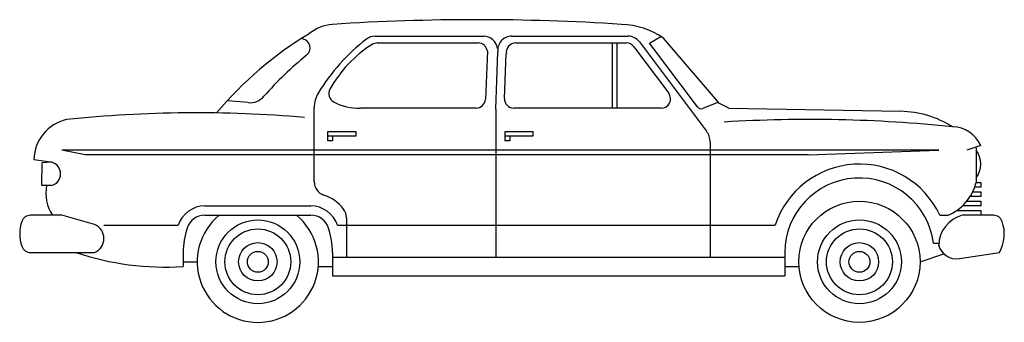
# Model space of a CAD drawing. Extents: x 67 to 278, y 118 to 183.
import ezdxf

# ---------------------------------------------------------------- set-up
doc = ezdxf.new("R2010")
doc.units = 0
doc.layers.get('0').update_dxf_attribs({"linetype": 'CONTINUOUS'})
doc.layers.add('CAR_DTL', color=7, linetype='CONTINUOUS')

msp = doc.modelspace()

# ---------------------------------------------------------------- linework, layer by layer
at = {"color": 0}
for p, q in [((127.61, 178.88), (127.3, 178.94)), ((143.57, 178), (165.23, 178)), ((173.27, 178), (197, 178)), ((194, 178), (194, 164)), ((201.97, 177.94), (204.44, 179.37)), ((212.28, 164.28), (201.97, 177.94)), ((217, 165), (205, 179)), ((167.22, 176.25), (166.79, 165.92)), ((170.88, 166.08), (171.28, 175.75)), ((198.6, 177.2), (206.1, 167.2)), ((115.92, 165.19), (111.42, 165.6)), ((216.76, 165.28), (213.45, 163.95)), ((219, 164), (217, 165)), ((164.79, 164), (140, 164)), ((204.5, 164), (172.88, 164)), ((219, 164), (255.83, 163.32)), ((273, 156), (270, 155)), ((272, 155.51), (272, 148)), ((70, 153), (74.1, 152.38)), ((71.72, 147.4), (71.75, 152.29)), ((73.72, 152.4), (71.75, 152.29)), ((272, 148), (273, 148)), ((273, 148), (273, 147)), ((73.72, 147.4), (71.72, 147.4)), ((273, 146), (273, 145)), ((273, 144), (273, 143)), ((273, 142), (273, 141)), ((76, 141), (69.28, 141)), ((83, 139), (76, 141)), ((106.63, 141), (129.37, 141)), ((275.72, 141), (269, 141)), ((262.87, 135.01), (264.01, 135.01)), ((69.28, 133), (83, 133)), ((102, 133), (102, 130)), ((134, 133), (134, 128)), ((231, 133), (231, 128)), ((268.44, 131.68), (277, 133)), ((134, 128), (231, 128))]:
    msp.add_line(p, q, dxfattribs=at)
for centre, radius in [((247, 131), 13), ((118, 131), 7.07), ((247, 131), 7.07), ((118, 131), 2.24), ((247, 131), 2.24)]:
    msp.add_circle(centre, radius, dxfattribs=at)
for centre, radius, start, end in [((134.9, 172.5), 9.54, 95.4145, 128.1883), ((165, -296), 479, 86.2894, 93.7106), ((195.42, 165.25), 16.76, 55.1226, 88.0075), ((170.17, 111.83), 79.63, 121.1283, 140.0495), ((127.21, 176.92), 2, 308.6073, 78.6901), ((157, 155), 26.93, 122.595, 150.8963), ((143.57, 176), 2, 90, 122.595), ((165.23, 176), 2, 7.125, 90), ((173.27, 176), 2, 90, 187.125), ((197, 176), 2, 36.8699, 90), ((171.69, 121.22), 69.27, 128.6073, 139.1253), ((135.22, 167.12), 2, 150.8963, 241.343), ((204.5, 166), 2, 270, 36.8699), ((116.28, 169.17), 4, 264.8056, 319.1253), ((139.64, 175.21), 11.22, 241.343, 271.8241), ((164.79, 166), 2, 270, 357.6141), ((172.88, 166), 2, 177.6141, 270), ((104.87, -104.64), 267.64, 85.0421, 95.9769), ((213.08, 164.88), 1, 217.0515, 291.8014), ((255.28, 141.04), 22.29, 58.2725, 88.5846), ((78.94, 152.82), 8.94, 102.5419, 178.8196), ((236.39, -139.06), 300.63, 84.1553, 93.5064), ((266.81, 153.22), 6.79, 24.2164, 88.4035), ((268, 152), 5, 323.1301, 36.8699), ((247, 133), 16, 7.2134, 180), ((80.95, 145.72), 8.4, 168.4321, 214.1434), ((75, 137), 8.06, 160.7367, 199.2633), ((69.28, 139), 2, 90, 160.7367), ((106.63, 137), 4, 90, 162.0798), ((118, 131), 13, 129.7151, 50.2849), ((129.37, 137), 4, 17.9202, 90), ((270.81, 134.42), 6.82, 105.3685, 179.0385), ((275.72, 139), 2, 19.2633, 90), ((270, 137), 8.06, 330.2551, 19.2633), ((81.75, 136), 3.25, 292.6199, 67.3801), ((119, 133), 17, 162.0798, 180), ((117, 133), 17, 0, 17.9202), ((69.28, 135), 2, 199.2633, 270), ((267.83, 135.64), 4, 195.9522, 278.7462), ((98.18, 190.35), 60.48, 251.5125, 273.6247)]:
    msp.add_arc(centre, radius, start, end, dxfattribs=at)
at = {"layer": 'CAR_DTL', "color": 0}
for p, q in [((143.13, 179.45), (166.39, 179.45)), ((172.44, 179.45), (197.41, 179.45)), ((195, 178), (195, 164)), ((199.81, 178.25), (214.2, 159.07)), ((169, 163.79), (169.46, 176.08)), ((130.08, 148.18), (130.08, 164.11)), ((169, 163.79), (169, 132)), ((133, 159), (139, 159)), ((133, 157), (133, 159)), ((139, 159), (139, 158)), ((171, 157), (171, 159)), ((171, 159), (177, 159)), ((177, 159), (177, 158)), ((139, 158), (133, 158)), ((134, 157), (133, 157)), ((134, 158), (134, 157)), ((177, 158), (171, 158)), ((172, 157), (171, 157)), ((172, 158), (172, 157)), ((215, 156.67), (215, 132)), ((81, 154), (76, 155)), ((264, 155), (76, 155)), ((236, 154), (264, 155)), ((236, 154), (81, 154)), ((271.27, 146), (273, 146)), ((273, 147), (271.7, 147)), ((270, 144), (273, 144)), ((273, 145), (270.72, 145)), ((106.63, 143), (129.37, 143)), ((267.83, 142), (273, 142)), ((273, 143), (269.07, 143)), ((137, 140.47), (137, 132)), ((264.23, 141), (266, 141)), ((85, 138.85), (100.92, 138.85)), ((135.08, 138.85), (228.92, 138.85)), ((102, 131), (105, 131)), ((134, 132), (231, 132)), ((260, 131), (265.11, 132.7)), ((130.96, 130), (134, 130)), ((231, 130), (234, 130))]:
    msp.add_line(p, q, dxfattribs=at)
for centre, radius in [((118, 131), 9), ((247, 131), 9), ((118, 131), 4.12), ((247, 131), 4.12)]:
    msp.add_circle(centre, radius, dxfattribs=at)
for centre, radius, start, end in [((167.14, 145.4), 42.26, 127.716, 148.9307), ((143.13, 176.45), 3, 90, 127.716), ((166.39, 176.45), 3, 7.125, 90), ((172.44, 176.45), 3, 90, 187.125), ((197.41, 176.45), 3, 36.8699, 90), ((136.08, 164.11), 6, 148.9307, 180), ((211, 156.67), 4, 0, 36.8699), ((73.16, 149.9), 2.56, 282.7431, 77.2569), ((247, 133), 19, 24.9011, 162.0798), ((133.08, 148.18), 3, 180, 251.623), ((262, 150.5), 10.31, 292.8337, 345.9638), ((129.37, 137), 8.79, 36.8298, 71.623), ((106.63, 137), 6, 90, 162.0798), ((129.37, 137), 6, 17.9202, 90), ((134, 140.47), 3, 0, 36.8298)]:
    msp.add_arc(centre, radius, start, end, dxfattribs=at)

doc.saveas('drawing.dxf')
